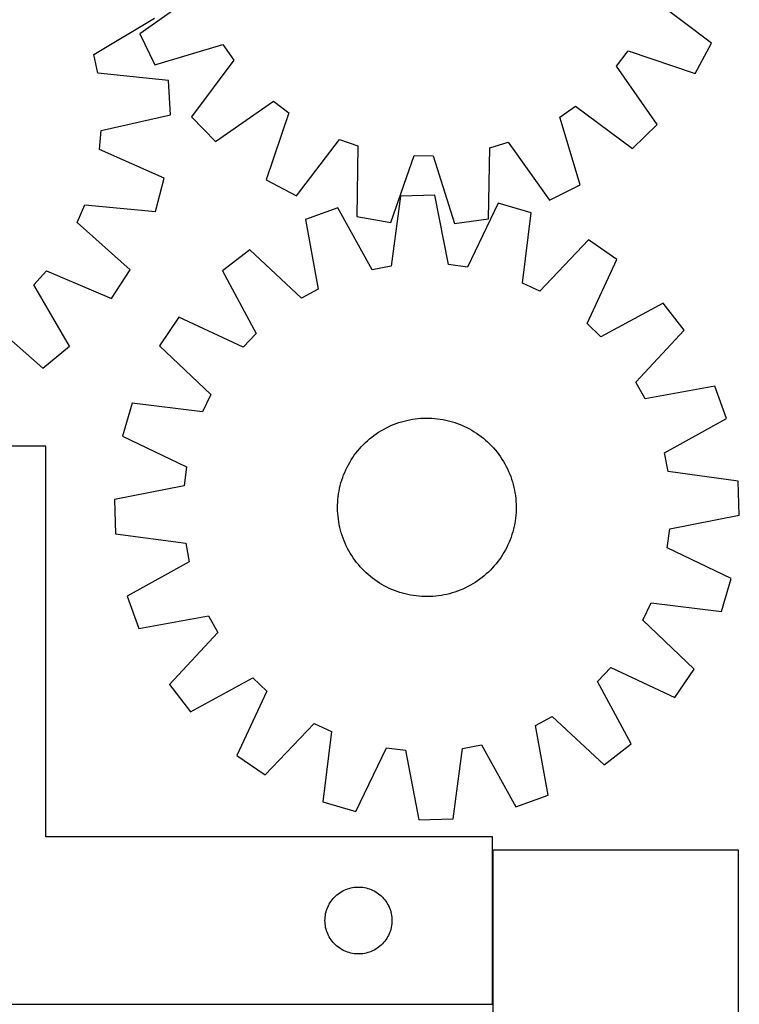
# Model space of a CAD drawing. Header units: millimetres. Extents: x 7 to 1493, y 7 to 2993.
# Tile 12 of 14: x 1171 to 1493, y 2113 to 2554. Entities that reach past the tile are written whole.
import ezdxf

# ---------------------------------------------------------------- set-up
doc = ezdxf.new("R2010")
doc.units = ezdxf.units.MM
doc.layers.add('COMMON', color=5, linetype='CONTINUOUS', true_color=0x0000ff)
doc.layers.add('CUT', color=7, linetype='CONTINUOUS', true_color=0x000000)

msp = doc.modelspace()

# ---------------------------------------------------------------- linework, layer by layer
at = {"layer": 'COMMON'}
msp.add_line((1382.963494, 2181.972525), (1382.963494, 2113.023826), dxfattribs=at)
at = {"layer": 'CUT'}
for p, q in [((1250.809768, 2566.151342), (1224.913396, 2547.756977)), ((1480.969689, 2543.601832), (1455.683783, 2562.826756)), ((1204.266293, 2538.567956), (1231.565829, 2554.807109)), ((1224.913396, 2547.756977), (1231.675163, 2533.936375)), ((1231.675163, 2533.936375), (1262.091136, 2543.092976)), ((1262.091136, 2543.092976), (1267.017793, 2536.075326)), ((1473.763054, 2530.007901), (1480.969689, 2543.601832)), ((1206.111925, 2530.194604), (1204.266293, 2538.567956)), ((1438.508433, 2533.292467), (1443.660194, 2540.14657)), ((1443.660194, 2540.14657), (1473.763054, 2530.007901)), ((1267.017793, 2536.075326), (1248.073051, 2510.578826)), ((1456.615931, 2507.194703), (1438.508433, 2533.292467)), ((1237.708829, 2526.937244), (1206.111925, 2530.194604)), ((1238.629421, 2511.578759), (1237.708829, 2526.937244)), ((1258.774675, 2499.524153), (1284.872439, 2517.631651)), ((1284.872439, 2517.631651), (1291.726542, 2512.47989)), ((1413.047108, 2510.511164), (1420.064758, 2515.437822)), ((1420.064758, 2515.437822), (1445.561258, 2496.49308)), ((1207.647845, 2504.570427), (1238.629421, 2511.578759)), ((1248.073051, 2510.578826), (1258.774675, 2499.524153)), ((1291.726542, 2512.47989), (1281.587873, 2482.37703)), ((1422.203709, 2480.095191), (1413.047108, 2510.511164)), ((1445.561258, 2496.49308), (1456.615931, 2507.194703)), ((1206.815637, 2496.036565), (1207.647845, 2504.570427)), ((1295.181804, 2475.170395), (1314.406727, 2500.456301)), ((1314.406727, 2500.456301), (1322.517348, 2497.67472)), ((1322.517348, 2497.67472), (1322.177197, 2465.912178)), ((1381.792139, 2496.71284), (1389.988742, 2499.229797)), ((1389.988742, 2499.229797), (1408.383107, 2473.333424)), ((1235.859499, 2483.174651), (1206.815637, 2496.036565)), ((1337.332766, 2463.259016), (1347.80298, 2493.24817)), ((1347.80298, 2493.24817), (1356.376195, 2493.109049)), ((1356.376195, 2493.109049), (1365.867857, 2462.795964)), ((1381.101532, 2464.955985), (1381.792139, 2496.71284)), ((1231.989001, 2468.283385), (1235.859499, 2483.174651)), ((1281.587873, 2482.37703), (1295.181804, 2475.170395)), ((1408.383107, 2473.333424), (1422.203709, 2480.095191)), ((1341.708187, 2475.148994), (1337.491562, 2443.665747)), ((1357.087563, 2475.602152), (1341.708187, 2475.148994)), ((1363.150593, 2444.421799), (1357.087563, 2475.602152)), ((1196.929492, 2463.33288), (1200.358078, 2471.191899)), ((1200.358078, 2471.191899), (1231.989001, 2468.283385)), ((1385.394311, 2471.969823), (1371.655204, 2443.330485)), ((1400.161001, 2467.648314), (1385.394311, 2471.969823)), ((1313.664418, 2469.856278), (1299.177797, 2464.67281)), ((1329.065962, 2442.075579), (1313.664418, 2469.856278)), ((1396.292026, 2436.120457), (1400.161001, 2467.648314)), ((1220.577296, 2442.125426), (1196.929492, 2463.33288)), ((1299.177797, 2464.67281), (1304.896405, 2433.427454)), ((1322.177197, 2465.912178), (1337.332766, 2463.259016)), ((1365.867857, 2462.795964), (1381.101532, 2464.955985)), ((1425.959867, 2455.446497), (1404.043157, 2432.454486)), ((1438.668403, 2446.77334), (1425.959867, 2455.446497)), ((1274.142127, 2450.973136), (1261.96631, 2441.566753)), ((1297.374573, 2429.31146), (1274.142127, 2450.973136)), ((1371.655204, 2443.330485), (1363.150593, 2444.421799)), ((1425.246145, 2417.984145), (1438.668403, 2446.77334)), ((1177.421216, 2435.284815), (1183.110565, 2441.699694)), ((1183.110565, 2441.699694), (1212.29458, 2429.159041)), ((1212.29458, 2429.159041), (1220.577296, 2442.125426)), ((1261.96631, 2441.566753), (1277.060376, 2413.617801)), ((1337.491562, 2443.665747), (1329.065962, 2442.075579)), ((1404.043157, 2432.454486), (1396.292026, 2436.120457)), ((1193.35815, 2407.807754), (1177.421216, 2435.284815)), ((1304.896405, 2433.427454), (1297.374573, 2429.31146)), ((1459.434014, 2427.196435), (1431.485062, 2412.102369)), ((1468.840397, 2415.020619), (1459.434014, 2427.196435)), ((1157.593612, 2418.980716), (1181.473985, 2398.035488)), ((1242.389405, 2420.801142), (1233.716248, 2408.092606)), ((1271.1786, 2407.378885), (1242.389405, 2420.801142)), ((1431.485062, 2412.102369), (1425.246145, 2417.984145)), ((1277.060376, 2413.617801), (1271.1786, 2407.378885)), ((1447.178721, 2391.788173), (1468.840397, 2415.020619)), ((1181.473985, 2398.035488), (1193.35815, 2407.807754)), ((1233.716248, 2408.092606), (1256.708259, 2386.175896)), ((1451.294714, 2384.26634), (1447.178721, 2391.788173)), ((1482.54007, 2389.984949), (1451.294714, 2384.26634)), ((1487.723538, 2375.498327), (1482.54007, 2389.984949)), ((1256.708259, 2386.175896), (1253.042289, 2378.424765)), ((1221.514431, 2382.29374), (1217.192922, 2367.527051)), ((1253.042289, 2378.424765), (1221.514431, 2382.29374)), ((1339.743868, 2373.202447), (1340.930285, 2373.616478)), ((1340.930285, 2373.616478), (1342.129122, 2373.993038)), ((1342.129122, 2373.993038), (1343.339195, 2374.331756)), ((1343.339195, 2374.331756), (1344.55931, 2374.632298)), ((1344.55931, 2374.632298), (1345.788264, 2374.894366)), ((1345.788264, 2374.894366), (1347.024843, 2375.117703)), ((1347.024843, 2375.117703), (1348.267827, 2375.302088)), ((1348.267827, 2375.302088), (1349.515989, 2375.447339)), ((1349.515989, 2375.447339), (1350.768098, 2375.553312)), ((1350.768098, 2375.553312), (1352.022917, 2375.619904)), ((1352.022917, 2375.619904), (1353.279209, 2375.647047)), ((1353.279209, 2375.647047), (1354.535734, 2375.634717)), ((1354.535734, 2375.634717), (1355.791252, 2375.582923)), ((1355.791252, 2375.582923), (1357.044523, 2375.491719)), ((1357.044523, 2375.491719), (1358.294311, 2375.361194)), ((1358.294311, 2375.361194), (1359.539382, 2375.191476)), ((1359.539382, 2375.191476), (1360.778508, 2374.982733)), ((1360.778508, 2374.982733), (1362.010466, 2374.735171)), ((1362.010466, 2374.735171), (1363.23404, 2374.449035)), ((1363.23404, 2374.449035), (1364.448022, 2374.124607)), ((1364.448022, 2374.124607), (1365.651215, 2373.762206)), ((1365.651215, 2373.762206), (1366.842431, 2373.362191)), ((1459.942839, 2360.096784), (1487.723538, 2375.498327)), ((1330.837038, 2368.597855), (1331.883217, 2369.293928)), ((1331.883217, 2369.293928), (1332.950743, 2369.956797)), ((1332.950743, 2369.956797), (1334.038563, 2370.585806)), ((1334.038563, 2370.585806), (1335.145605, 2371.180336)), ((1335.145605, 2371.180336), (1336.270775, 2371.7398)), ((1336.270775, 2371.7398), (1337.412963, 2372.263645)), ((1337.412963, 2372.263645), (1338.571041, 2372.751354)), ((1338.571041, 2372.751354), (1339.743868, 2373.202447)), ((1366.842431, 2373.362191), (1368.020494, 2372.924957)), ((1368.020494, 2372.924957), (1369.184242, 2372.450934)), ((1369.184242, 2372.450934), (1370.332526, 2371.940592)), ((1370.332526, 2371.940592), (1371.464214, 2371.394432)), ((1371.464214, 2371.394432), (1372.578188, 2370.812995)), ((1372.578188, 2370.812995), (1373.673348, 2370.196854)), ((1373.673348, 2370.196854), (1374.748615, 2369.546617)), ((1374.748615, 2369.546617), (1375.802927, 2368.862926)), ((1217.192922, 2367.527051), (1245.83226, 2353.787943)), ((1325.961708, 2364.644569), (1326.886117, 2365.495731)), ((1326.886117, 2365.495731), (1327.836804, 2366.317436)), ((1327.836804, 2366.317436), (1328.812833, 2367.108874)), ((1328.812833, 2367.108874), (1329.81324, 2367.869264)), ((1329.81324, 2367.869264), (1330.837038, 2368.597855)), ((1375.802927, 2368.862926), (1376.835244, 2368.146456)), ((1376.835244, 2368.146456), (1377.844546, 2367.397913)), ((1377.844546, 2367.397913), (1378.829838, 2366.618037)), ((1378.829838, 2366.618037), (1379.790147, 2365.807597)), ((1379.790147, 2365.807597), (1380.724525, 2364.967393)), ((1380.724525, 2364.967393), (1381.632052, 2364.098253)), ((1182.863494, 2363.023826), (1082.863494, 2363.023826)), ((1182.863494, 2188.023826), (1182.863494, 2363.023826)), ((1321.764832, 2359.977285), (1322.544708, 2360.962577)), ((1322.544708, 2360.962577), (1323.355148, 2361.922886)), ((1323.355148, 2361.922886), (1324.195353, 2362.857265)), ((1324.195353, 2362.857265), (1325.064492, 2363.764791)), ((1325.064492, 2363.764791), (1325.961708, 2364.644569)), ((1381.632052, 2364.098253), (1382.51183, 2363.201037)), ((1382.51183, 2363.201037), (1383.362991, 2362.276629)), ((1383.362991, 2362.276629), (1384.184697, 2361.325941)), ((1384.184697, 2361.325941), (1384.976135, 2360.349912)), ((1384.976135, 2360.349912), (1385.736525, 2359.349505)), ((1318.965891, 2355.806088), (1319.616128, 2356.881355)), ((1319.616128, 2356.881355), (1320.299819, 2357.935667)), ((1320.299819, 2357.935667), (1321.016289, 2358.967983)), ((1321.016289, 2358.967983), (1321.764832, 2359.977285)), ((1385.736525, 2359.349505), (1386.465115, 2358.325707)), ((1386.465115, 2358.325707), (1387.161189, 2357.279529)), ((1387.161189, 2357.279529), (1387.824057, 2356.212002)), ((1387.824057, 2356.212002), (1388.453067, 2355.124182)), ((1461.533008, 2351.671184), (1459.942839, 2360.096784)), ((1245.83226, 2353.787943), (1244.740946, 2345.283332)), ((1316.711811, 2351.316981), (1317.222154, 2352.465266)), ((1317.222154, 2352.465266), (1317.768313, 2353.596953)), ((1317.768313, 2353.596953), (1318.34975, 2354.710927)), ((1318.34975, 2354.710927), (1318.965891, 2355.806088)), ((1388.453067, 2355.124182), (1389.047597, 2354.01714)), ((1389.047597, 2354.01714), (1389.60706, 2352.89197)), ((1389.60706, 2352.89197), (1390.130905, 2351.749782)), ((1390.130905, 2351.749782), (1390.618615, 2350.591704)), ((1493.016254, 2347.454558), (1461.533008, 2351.671184)), ((1315.038139, 2346.580762), (1315.400539, 2347.783954)), ((1315.400539, 2347.783954), (1315.800554, 2348.97517)), ((1315.800554, 2348.97517), (1316.237788, 2350.153233)), ((1316.237788, 2350.153233), (1316.711811, 2351.316981)), ((1390.618615, 2350.591704), (1391.069708, 2349.418877)), ((1391.069708, 2349.418877), (1391.483738, 2348.23246)), ((1391.483738, 2348.23246), (1391.860299, 2347.033624)), ((1493.469413, 2332.075182), (1493.016254, 2347.454558)), ((1244.740946, 2345.283332), (1213.560593, 2339.220302)), ((1313.971269, 2341.672122), (1314.180012, 2342.911248)), ((1314.180012, 2342.911248), (1314.427574, 2344.143206)), ((1314.427574, 2344.143206), (1314.71371, 2345.366779)), ((1314.71371, 2345.366779), (1315.038139, 2346.580762)), ((1391.860299, 2347.033624), (1392.199017, 2345.823551)), ((1392.199017, 2345.823551), (1392.499558, 2344.603435)), ((1392.499558, 2344.603435), (1392.761627, 2343.374482)), ((1392.761627, 2343.374482), (1392.984964, 2342.137903)), ((1213.560593, 2339.220302), (1214.013752, 2323.840927)), ((1313.579822, 2337.923991), (1313.671026, 2339.177263)), ((1313.671026, 2339.177263), (1313.801552, 2340.42705)), ((1313.801552, 2340.42705), (1313.971269, 2341.672122)), ((1392.984964, 2342.137903), (1393.169349, 2340.894919)), ((1393.169349, 2340.894919), (1393.314599, 2339.646756)), ((1393.314599, 2339.646756), (1393.420573, 2338.394648)), ((1393.420573, 2338.394648), (1393.487164, 2337.139828)), ((1313.515698, 2335.411949), (1313.528029, 2336.668474)), ((1313.542842, 2334.155657), (1313.515698, 2335.411949)), ((1313.528029, 2336.668474), (1313.579822, 2337.923991)), ((1313.609433, 2332.900837), (1313.542842, 2334.155657)), ((1393.501977, 2334.627011), (1393.450184, 2333.371493)), ((1393.487164, 2337.139828), (1393.514308, 2335.883536)), ((1393.514308, 2335.883536), (1393.501977, 2334.627011)), ((1313.715406, 2331.648728), (1313.609433, 2332.900837)), ((1313.860657, 2330.400566), (1313.715406, 2331.648728)), ((1314.045042, 2329.157582), (1313.860657, 2330.400566)), ((1393.058736, 2329.623363), (1392.849994, 2328.384237)), ((1393.228454, 2330.868434), (1393.058736, 2329.623363)), ((1393.35898, 2332.118222), (1393.228454, 2330.868434)), ((1393.450184, 2333.371493), (1393.35898, 2332.118222)), ((1462.28906, 2326.012152), (1493.469413, 2332.075182)), ((1314.268379, 2327.921003), (1314.045042, 2329.157582)), ((1314.530447, 2326.69205), (1314.268379, 2327.921003)), ((1314.830989, 2325.471934), (1314.530447, 2326.69205)), ((1315.169707, 2324.261861), (1314.830989, 2325.471934)), ((1392.316296, 2325.928705), (1391.991867, 2324.714723)), ((1392.602432, 2327.152279), (1392.316296, 2325.928705)), ((1392.849994, 2328.384237), (1392.602432, 2327.152279)), ((1461.197746, 2317.507541), (1462.28906, 2326.012152)), ((1214.013752, 2323.840927), (1245.496998, 2319.624301)), ((1315.546267, 2323.063024), (1315.169707, 2324.261861)), ((1315.960298, 2321.876607), (1315.546267, 2323.063024)), ((1316.411391, 2320.703781), (1315.960298, 2321.876607)), ((1316.899101, 2319.545702), (1316.411391, 2320.703781)), ((1390.792217, 2321.142251), (1390.318195, 2319.978503)), ((1391.229452, 2322.320314), (1390.792217, 2321.142251)), ((1391.629467, 2323.51153), (1391.229452, 2322.320314)), ((1391.991867, 2324.714723), (1391.629467, 2323.51153)), ((1245.496998, 2319.624301), (1247.087166, 2311.198701)), ((1317.422946, 2318.403514), (1316.899101, 2319.545702)), ((1317.982409, 2317.278344), (1317.422946, 2318.403514)), ((1318.576939, 2316.171303), (1317.982409, 2317.278344)), ((1388.680255, 2316.584558), (1388.064114, 2315.489397)), ((1389.261693, 2317.698531), (1388.680255, 2316.584558)), ((1389.807852, 2318.830219), (1389.261693, 2317.698531)), ((1390.318195, 2319.978503), (1389.807852, 2318.830219)), ((1489.837084, 2303.768434), (1461.197746, 2317.507541)), ((1319.205949, 2315.083482), (1318.576939, 2316.171303)), ((1319.868817, 2314.015956), (1319.205949, 2315.083482)), ((1320.56489, 2312.969778), (1319.868817, 2314.015956)), ((1321.293481, 2311.94598), (1320.56489, 2312.969778)), ((1322.053871, 2310.945573), (1321.293481, 2311.94598)), ((1386.013716, 2312.327502), (1385.265174, 2311.3182)), ((1386.730187, 2313.359818), (1386.013716, 2312.327502)), ((1387.413878, 2314.41413), (1386.730187, 2313.359818)), ((1388.064114, 2315.489397), (1387.413878, 2314.41413)), ((1247.087166, 2311.198701), (1219.306468, 2295.797158)), ((1322.845309, 2309.969544), (1322.053871, 2310.945573)), ((1323.667014, 2309.018856), (1322.845309, 2309.969544)), ((1324.518176, 2308.094448), (1323.667014, 2309.018856)), ((1325.397954, 2307.197231), (1324.518176, 2308.094448)), ((1381.965514, 2307.530694), (1381.068297, 2306.650916)), ((1382.834653, 2308.43822), (1381.965514, 2307.530694)), ((1383.674857, 2309.372599), (1382.834653, 2308.43822)), ((1384.485297, 2310.332908), (1383.674857, 2309.372599)), ((1385.265174, 2311.3182), (1384.485297, 2310.332908)), ((1326.30548, 2306.328092), (1325.397954, 2307.197231)), ((1327.239859, 2305.487888), (1326.30548, 2306.328092)), ((1328.200168, 2304.677448), (1327.239859, 2305.487888)), ((1329.18546, 2303.897572), (1328.200168, 2304.677448)), ((1330.194762, 2303.149029), (1329.18546, 2303.897572)), ((1331.227079, 2302.432559), (1330.194762, 2303.149029)), ((1377.216765, 2303.426221), (1376.192968, 2302.69763)), ((1378.217172, 2304.18661), (1377.216765, 2303.426221)), ((1379.193201, 2304.978049), (1378.217172, 2304.18661)), ((1380.143889, 2305.799754), (1379.193201, 2304.978049)), ((1381.068297, 2306.650916), (1380.143889, 2305.799754)), ((1485.515575, 2289.001745), (1489.837084, 2303.768434)), ((1332.28139, 2301.748868), (1331.227079, 2302.432559)), ((1333.356657, 2301.098631), (1332.28139, 2301.748868)), ((1334.451818, 2300.48249), (1333.356657, 2301.098631)), ((1335.565792, 2299.901053), (1334.451818, 2300.48249)), ((1336.697479, 2299.354893), (1335.565792, 2299.901053)), ((1337.845764, 2298.84455), (1336.697479, 2299.354893)), ((1339.009512, 2298.370528), (1337.845764, 2298.84455)), ((1369.617043, 2299.03184), (1368.458964, 2298.54413)), ((1370.759231, 2299.555685), (1369.617043, 2299.03184)), ((1371.884401, 2300.115149), (1370.759231, 2299.555685)), ((1372.991442, 2300.709679), (1371.884401, 2300.115149)), ((1374.079263, 2301.338688), (1372.991442, 2300.709679)), ((1375.146789, 2302.001557), (1374.079263, 2301.338688)), ((1376.192968, 2302.69763), (1375.146789, 2302.001557)), ((1219.306468, 2295.797158), (1224.489935, 2281.310536)), ((1340.187575, 2297.933293), (1339.009512, 2298.370528)), ((1341.378791, 2297.533278), (1340.187575, 2297.933293)), ((1342.581983, 2297.170878), (1341.378791, 2297.533278)), ((1343.795966, 2296.84645), (1342.581983, 2297.170878)), ((1345.01954, 2296.560313), (1343.795966, 2296.84645)), ((1346.251497, 2296.312752), (1345.01954, 2296.560313)), ((1347.490623, 2296.104009), (1346.251497, 2296.312752)), ((1348.735695, 2295.934291), (1347.490623, 2296.104009)), ((1349.985483, 2295.803766), (1348.735695, 2295.934291)), ((1351.238754, 2295.712561), (1349.985483, 2295.803766)), ((1352.494271, 2295.660768), (1351.238754, 2295.712561)), ((1353.750796, 2295.648437), (1352.494271, 2295.660768)), ((1355.007088, 2295.675581), (1353.750796, 2295.648437)), ((1356.261908, 2295.742172), (1355.007088, 2295.675581)), ((1357.514017, 2295.848146), (1356.261908, 2295.742172)), ((1358.762179, 2295.993397), (1357.514017, 2295.848146)), ((1360.005163, 2296.177781), (1358.762179, 2295.993397)), ((1361.241742, 2296.401118), (1360.005163, 2296.177781)), ((1362.470696, 2296.663187), (1361.241742, 2296.401118)), ((1363.690811, 2296.963728), (1362.470696, 2296.663187)), ((1364.900884, 2297.302447), (1363.690811, 2296.963728)), ((1366.099721, 2297.679007), (1364.900884, 2297.302447)), ((1367.286138, 2298.093038), (1366.099721, 2297.679007)), ((1368.458964, 2298.54413), (1367.286138, 2298.093038)), ((1450.321747, 2285.119589), (1453.987717, 2292.87072)), ((1453.987717, 2292.87072), (1485.515575, 2289.001745)), ((1224.489935, 2281.310536), (1255.735291, 2287.029145)), ((1255.735291, 2287.029145), (1259.851285, 2279.507312)), ((1473.313758, 2263.202879), (1450.321747, 2285.119589)), ((1259.851285, 2279.507312), (1238.189609, 2256.274866)), ((1429.969629, 2257.677683), (1435.851406, 2263.9166)), ((1435.851406, 2263.9166), (1464.640601, 2250.494342)), ((1247.595992, 2244.09905), (1275.544944, 2259.193116)), ((1275.544944, 2259.193116), (1281.78386, 2253.31134)), ((1464.640601, 2250.494342), (1473.313758, 2263.202879)), ((1238.189609, 2256.274866), (1247.595992, 2244.09905)), ((1445.063695, 2229.728731), (1429.969629, 2257.677683)), ((1281.78386, 2253.31134), (1268.361603, 2224.522145)), ((1402.1336, 2237.868031), (1409.655433, 2241.984024)), ((1409.655433, 2241.984024), (1432.887879, 2220.322348)), ((1281.070139, 2215.848987), (1302.986849, 2238.840998)), ((1302.986849, 2238.840998), (1310.73798, 2235.175028)), ((1407.852209, 2206.622675), (1402.1336, 2237.868031)), ((1310.73798, 2235.175028), (1306.869005, 2203.647171)), ((1369.538444, 2227.629738), (1377.964044, 2229.219906)), ((1377.964044, 2229.219906), (1393.365587, 2201.439207)), ((1432.887879, 2220.322348), (1445.063695, 2229.728731)), ((1268.361603, 2224.522145), (1281.070139, 2215.848987)), ((1321.635694, 2199.325662), (1335.374802, 2227.964999)), ((1335.374802, 2227.964999), (1343.879413, 2226.873686)), ((1343.879413, 2226.873686), (1349.942443, 2195.693333)), ((1365.321818, 2196.146491), (1369.538444, 2227.629738)), ((1393.365587, 2201.439207), (1407.852209, 2206.622675)), ((1306.869005, 2203.647171), (1321.635694, 2199.325662)), ((1349.942443, 2195.693333), (1365.321818, 2196.146491)), ((1382.863494, 2188.023826), (1182.863494, 2188.023826)), ((1382.863494, 2113.023826), (1382.863494, 2188.023826)), ((1493.063495, 2181.972525), (1383.063495, 2181.972525)), ((1383.063495, 2181.972525), (1383.063495, 2001.972525)), ((1493.063495, 2001.972525), (1493.063495, 2181.972525)), ((1312.674394, 2161.532107), (1313.254596, 2162.042033)), ((1313.254596, 2162.042033), (1313.86028, 2162.521415)), ((1313.86028, 2162.521415), (1314.489838, 2162.968982)), ((1314.489838, 2162.968982), (1315.141602, 2163.383546)), ((1315.141602, 2163.383546), (1315.813843, 2163.764008)), ((1315.813843, 2163.764008), (1316.504778, 2164.10936)), ((1316.504778, 2164.10936), (1317.212576, 2164.418686)), ((1317.212576, 2164.418686), (1317.935358, 2164.691165)), ((1317.935358, 2164.691165), (1318.671209, 2164.926074)), ((1318.671209, 2164.926074), (1319.418178, 2165.122792)), ((1319.418178, 2165.122792), (1320.174283, 2165.280796)), ((1320.174283, 2165.280796), (1320.937519, 2165.399666)), ((1320.937519, 2165.399666), (1321.705862, 2165.479089)), ((1321.705862, 2165.479089), (1322.477275, 2165.518853)), ((1322.477275, 2165.518853), (1323.249713, 2165.518853)), ((1323.249713, 2165.518853), (1324.021126, 2165.479089)), ((1324.021126, 2165.479089), (1324.789469, 2165.399666)), ((1324.789469, 2165.399666), (1325.552705, 2165.280796)), ((1325.552705, 2165.280796), (1326.30881, 2165.122792)), ((1326.30881, 2165.122792), (1327.055779, 2164.926074)), ((1327.055779, 2164.926074), (1327.79163, 2164.691165)), ((1327.79163, 2164.691165), (1328.514412, 2164.418686)), ((1328.514412, 2164.418686), (1329.22221, 2164.10936)), ((1329.22221, 2164.10936), (1329.913145, 2163.764008)), ((1329.913145, 2163.764008), (1330.585386, 2163.383546)), ((1330.585386, 2163.383546), (1331.23715, 2162.968982)), ((1331.23715, 2162.968982), (1331.866708, 2162.521415)), ((1331.866708, 2162.521415), (1332.472392, 2162.042033)), ((1332.472392, 2162.042033), (1333.052594, 2161.532107)), ((1309.446188, 2157.230233), (1309.809215, 2157.912047)), ((1309.809215, 2157.912047), (1310.206861, 2158.574269)), ((1310.206861, 2158.574269), (1310.638069, 2159.215143)), ((1310.638069, 2159.215143), (1311.101697, 2159.832969)), ((1311.101697, 2159.832969), (1311.596515, 2160.426108)), ((1311.596515, 2160.426108), (1312.121211, 2160.992989)), ((1312.121211, 2160.992989), (1312.674394, 2161.532107)), ((1333.052594, 2161.532107), (1333.605777, 2160.992989)), ((1333.605777, 2160.992989), (1334.130473, 2160.426108)), ((1334.130473, 2160.426108), (1334.625291, 2159.832969)), ((1334.625291, 2159.832969), (1335.088919, 2159.215143)), ((1335.088919, 2159.215143), (1335.520127, 2158.574269)), ((1335.520127, 2158.574269), (1335.917773, 2157.912047)), ((1335.917773, 2157.912047), (1336.2808, 2157.230233)), ((1308.042176, 2152.832185), (1308.180659, 2153.592107)), ((1308.180659, 2153.592107), (1308.358078, 2154.343893)), ((1308.358078, 2154.343893), (1308.573963, 2155.085549)), ((1308.573963, 2155.085549), (1308.827742, 2155.815108)), ((1308.827742, 2155.815108), (1309.11874, 2156.530635)), ((1309.11874, 2156.530635), (1309.446188, 2157.230233)), ((1336.2808, 2157.230233), (1336.608248, 2156.530635)), ((1336.608248, 2156.530635), (1336.899246, 2155.815108)), ((1336.899246, 2155.815108), (1337.153025, 2155.085549)), ((1337.153025, 2155.085549), (1337.36891, 2154.343893)), ((1337.36891, 2154.343893), (1337.546329, 2153.592107)), ((1337.546329, 2153.592107), (1337.684812, 2152.832185)), ((1307.863494, 2150.523826), (1307.883383, 2151.296008)), ((1307.883383, 2149.751645), (1307.863494, 2150.523826)), ((1307.883383, 2151.296008), (1307.942996, 2152.066141)), ((1307.942996, 2148.981511), (1307.883383, 2149.751645)), ((1307.942996, 2152.066141), (1308.042176, 2152.832185)), ((1308.042176, 2148.215468), (1307.942996, 2148.981511)), ((1337.684812, 2152.832185), (1337.783992, 2152.066141)), ((1337.783992, 2148.981511), (1337.684812, 2148.215468)), ((1337.783992, 2152.066141), (1337.843605, 2151.296008)), ((1337.843605, 2149.751645), (1337.783992, 2148.981511)), ((1337.843605, 2151.296008), (1337.863494, 2150.523826)), ((1337.863494, 2150.523826), (1337.843605, 2149.751645)), ((1308.180659, 2147.455545), (1308.042176, 2148.215468)), ((1308.358078, 2146.70376), (1308.180659, 2147.455545)), ((1308.573963, 2145.962104), (1308.358078, 2146.70376)), ((1308.827742, 2145.232545), (1308.573963, 2145.962104)), ((1309.11874, 2144.517018), (1308.827742, 2145.232545)), ((1309.446188, 2143.817419), (1309.11874, 2144.517018)), ((1336.608248, 2144.517018), (1336.2808, 2143.817419)), ((1336.899246, 2145.232545), (1336.608248, 2144.517018)), ((1337.153025, 2145.962104), (1336.899246, 2145.232545)), ((1337.36891, 2146.70376), (1337.153025, 2145.962104)), ((1337.546329, 2147.455545), (1337.36891, 2146.70376)), ((1337.684812, 2148.215468), (1337.546329, 2147.455545)), ((1309.809215, 2143.135605), (1309.446188, 2143.817419)), ((1310.206861, 2142.473383), (1309.809215, 2143.135605)), ((1310.638069, 2141.83251), (1310.206861, 2142.473383)), ((1311.101697, 2141.214684), (1310.638069, 2141.83251)), ((1311.596515, 2140.621545), (1311.101697, 2141.214684)), ((1312.121211, 2140.054664), (1311.596515, 2140.621545)), ((1312.674394, 2139.515546), (1312.121211, 2140.054664)), ((1333.605777, 2140.054664), (1333.052594, 2139.515546)), ((1334.130473, 2140.621545), (1333.605777, 2140.054664)), ((1334.625291, 2141.214684), (1334.130473, 2140.621545)), ((1335.088919, 2141.83251), (1334.625291, 2141.214684)), ((1335.520127, 2142.473383), (1335.088919, 2141.83251)), ((1335.917773, 2143.135605), (1335.520127, 2142.473383)), ((1336.2808, 2143.817419), (1335.917773, 2143.135605)), ((1313.254596, 2139.00562), (1312.674394, 2139.515546)), ((1313.86028, 2138.526238), (1313.254596, 2139.00562)), ((1314.489838, 2138.078671), (1313.86028, 2138.526238)), ((1315.141602, 2137.664107), (1314.489838, 2138.078671)), ((1315.813843, 2137.283644), (1315.141602, 2137.664107)), ((1316.504778, 2136.938292), (1315.813843, 2137.283644)), ((1317.212576, 2136.628967), (1316.504778, 2136.938292)), ((1317.935358, 2136.356488), (1317.212576, 2136.628967)), ((1318.671209, 2136.121578), (1317.935358, 2136.356488)), ((1319.418178, 2135.924861), (1318.671209, 2136.121578)), ((1320.174283, 2135.766857), (1319.418178, 2135.924861)), ((1320.937519, 2135.647986), (1320.174283, 2135.766857)), ((1321.705862, 2135.568563), (1320.937519, 2135.647986)), ((1322.477275, 2135.528799), (1321.705862, 2135.568563)), ((1323.249713, 2135.528799), (1322.477275, 2135.528799)), ((1324.021126, 2135.568563), (1323.249713, 2135.528799)), ((1324.789469, 2135.647986), (1324.021126, 2135.568563)), ((1325.552705, 2135.766857), (1324.789469, 2135.647986)), ((1326.30881, 2135.924861), (1325.552705, 2135.766857)), ((1327.055779, 2136.121578), (1326.30881, 2135.924861)), ((1327.79163, 2136.356488), (1327.055779, 2136.121578)), ((1328.514412, 2136.628967), (1327.79163, 2136.356488)), ((1329.22221, 2136.938292), (1328.514412, 2136.628967)), ((1329.913145, 2137.283644), (1329.22221, 2136.938292)), ((1330.585386, 2137.664107), (1329.913145, 2137.283644)), ((1331.23715, 2138.078671), (1330.585386, 2137.664107)), ((1331.866708, 2138.526238), (1331.23715, 2138.078671)), ((1332.472392, 2139.00562), (1331.866708, 2138.526238)), ((1333.052594, 2139.515546), (1332.472392, 2139.00562)), ((1082.863494, 2113.023826), (1382.863494, 2113.023826))]:
    msp.add_line(p, q, dxfattribs=at)

doc.saveas('drawing.dxf')
